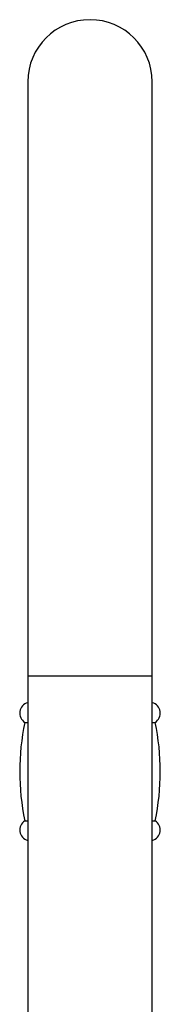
# Paper-space layout '_Back' of a CAD drawing. Header units: millimetres. Extents: x -96 to 25, y -3 to 362.
# Tile 13 of 13: x -13 to 13, y 179 to 362. Entities that reach past the tile are written whole.
import ezdxf

# ---------------------------------------------------------------- set-up
doc = ezdxf.new("R2010")
doc.units = ezdxf.units.MM

psp = doc.layouts.new('_Back')

# ---------------------------------------------------------------- linework, layer by layer
at = {"color": 7, "linetype": 'Continuous', "lineweight": 25}
for p, q in [((-11.5, 350), (-11.5, 156.2)), ((11.5, 156.2), (11.5, 350)), ((-12.07, 231.37), (-11.5, 231.37)), ((11.5, 231.37), (12.07, 231.37)), ((-12.07, 213.13), (-11.5, 213.13)), ((11.5, 213.13), (12.07, 213.13))]:
    psp.add_line(p, q, dxfattribs=at)
at = {"color": 8, "linetype": 'Continuous', "lineweight": 25}
psp.add_line((-11.5, 240), (11.5, 240), dxfattribs=at)
at = {"color": 7, "linetype": 'Continuous', "lineweight": 25}
for centre, radius, start, end in [((0, 350), 11.5, 0, 180), ((-11, 233.06), 2, 104.4775, 237.795), ((11, 233.06), 2, 302.205, 75.5225), ((32, 222.25), 45, 168.3055, 191.6945), ((-32, 222.25), 45, 348.3055, 11.6945), ((-11, 211.44), 2, 122.205, 255.5225), ((11, 211.44), 2, 284.4775, 57.795)]:
    psp.add_arc(centre, radius, start, end, dxfattribs=at)

doc.saveas('drawing.dxf')
